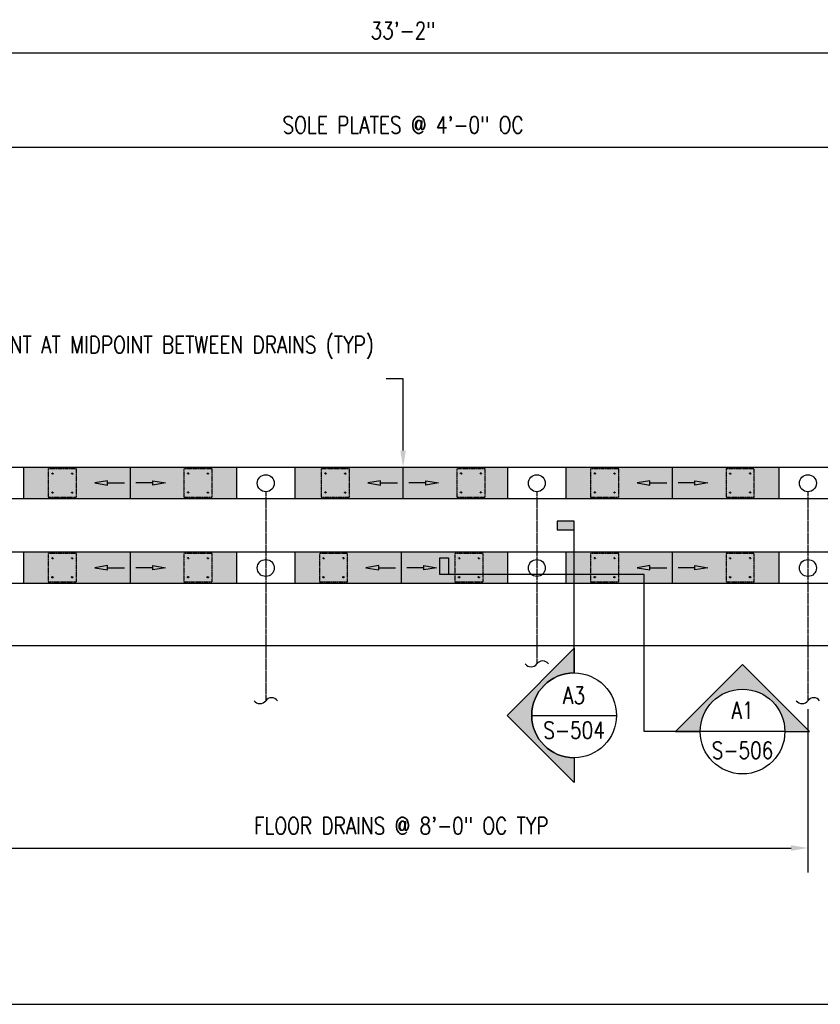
# Model space of a CAD drawing. Header units: inches. Extents: x -3662 to 6974, y 589 to 974.
# Tile 17 of 39: x 667 to 951, y 610 to 959. Entities that reach past the tile are written whole.
import ezdxf
from ezdxf import colors
from ezdxf.entities.mleader import LeaderData, LeaderLine
from ezdxf.enums import TextEntityAlignment as Align
from ezdxf.math import Vec2, Vec3

# ---------------------------------------------------------------- set-up
doc = ezdxf.new("R2010")
doc.units = ezdxf.units.IN
doc.header["$MEASUREMENT"] = 0
doc.linetypes.add('Dash', pattern=[0.25, 0.125, -0.125])
for name, color, linetype in [('A-FLOR', 173, 'Continuous'), ('A-FLOR-PATT', 8, 'Continuous'), ('A-FLOR-SLOPE', 172, 'Continuous'), ('P-DRNS-PIPE', 3, 'Dash'), ('S-ANNO-DIMS', 1, 'Continuous'), ('S-ANNO-NOTE', 2, 'Continuous'), ('S-ANNO-SYMB', 2, 'Continuous'), ('S-ANNO-TEXT', 10, 'Continuous'), ('S-DOOR-SOLE', 131, 'Dash'), ('S-DOOR-TRNCH', 173, 'Continuous')]:
    doc.layers.add(name, color=color, linetype=linetype)
doc.styles.add('Annotative', font='romans.shx', dxfattribs={"width": 0.8, "height": 0.125})
doc.styles.add('Arial', font='romans.shx', dxfattribs={"width": 0.8})
doc.styles.add('ROMANS', font='romans.shx', dxfattribs={"width": 0.8})
doc.dimstyles.new('Annotative', dxfattribs={"dimscale": 0, "dimtxt": 0.125, "dimasz": 0.125, "dimexe": 0.18, "dimexo": 0.0625, "dimgap": 0.09, "dimtad": 1, "dimdec": 3, "dimzin": 3, "dimdsep": 46, "dimlunit": 4, "dimtxsty": 'Annotative', "dimcen": 0.09, "dimclrt": 2, "dimazin": 2, "dimtfac": 1, "dimtdec": 3, "dimtmove": 0, "dimatfit": 0, "dimfxl": 1, "dimtfill": 1, "dimfrac": 2, "dimtolj": 1, "dimtzin": 0, "dimarcsym": 0})

# ---------------------------------------------------------------- blocks, each defined once
blk = doc.blocks.new('*U24')
at = {"linetype": 'Continuous', "lineweight": -3}
blk.add_line((1.125, 0.625), (29.5, 0.625), dxfattribs=at)
at = {"lineweight": -3, "style": 'Arial'}
blk.add_attdef('DRAWING_AREA_TITLE', text='', height=0.1875, dxfattribs=at).set_placement((1.3743, 0.6339), align=Align.BOTTOM_LEFT)
blk.add_attdef('X#', text='', height=0.1875, dxfattribs=at).set_placement((0.8125, 0.625), align=Align.MIDDLE_CENTER)
blk.add_attdef('SCALE:', text='', height=0.0938, dxfattribs=at).set_placement((1.3743, 0.5606), align=Align.TOP_LEFT)
blk = doc.blocks.new('*D37')
at = {"layer": 'Defpoints', "color": 0, "transparency": 16777216}
for p in [(1002.08, 947.03), (604.08, 853.03), (1002.08, 853.03)]:
    blk.add_point(p, dxfattribs=at)
at = {"layer": 'S-ANNO-DIMS', "color": 0, "lineweight": -2, "transparency": 16777216}
blk.add_line((610.08, 947.03), (996.08, 947.03), dxfattribs=at)
at = {"layer": 'S-ANNO-DIMS', "color": 0, "transparency": 16777216}
for points in [[(610.08, 948.03), (610.08, 946.03), (604.08, 947.03)], [(996.08, 948.03), (996.08, 946.03), (1002.08, 947.03)]]:
    blk.add_solid(points, dxfattribs=at)
at = {"layer": 'S-ANNO-DIMS', "color": 2, "transparency": 16777216, "insert": (803.08, 954.92), "char_height": 6, "attachment_point": 5, "style": 'Annotative'}
blk.add_mtext('\\A1;33\'-2"', dxfattribs=at)
blk = doc.blocks.new('ARROW')
for p, q in [((-0.09375, -0.015625), (-0.09375, 0.015625)), ((-0.09375, 0.015625), (0, 0)), ((0, 0), (-0.09375, -0.015625))]:
    blk.add_line(p, q)
blk.add_lwpolyline([(-0.09375, 0), (-0.21875, 0)])
blk.add_solid([(-0.09375, 0.015625), (0, 0), (-0.09375, -0.015625)])
blk = doc.blocks.new('*D48')
at = {"layer": 'Defpoints', "color": 0, "transparency": 16777216}
for p in [(971.07, 913.6), (635.11, 799.73), (971.07, 769.61)]:
    blk.add_point(p, dxfattribs=at)
at = {"layer": 'S-ANNO-DIMS', "color": 0, "lineweight": -2, "transparency": 16777216}
for p, q in [((635.11, 802.73), (635.11, 922.24)), ((971.07, 772.61), (971.07, 922.24)), ((641.11, 913.6), (965.07, 913.6))]:
    blk.add_line(p, q, dxfattribs=at)
at = {"layer": 'S-ANNO-DIMS', "color": 0, "transparency": 16777216}
for points in [[(641.11, 914.6), (641.11, 912.6), (635.11, 913.6)], [(965.07, 914.6), (965.07, 912.6), (971.07, 913.6)]]:
    blk.add_solid(points, dxfattribs=at)
at = {"layer": 'S-ANNO-DIMS', "color": 2, "transparency": 16777216, "insert": (803.09, 921.5), "char_height": 6, "attachment_point": 5, "style": 'Annotative', "bg_fill": 3, "box_fill_scale": 1.25, "bg_fill_color": 256, "bg_fill_true_color": 13158600, "bg_fill_transparency": 0}
blk.add_mtext('\\A1;SOLE PLATES @ 4\'-0" OC', dxfattribs=at)
blk = doc.blocks.new('TRENCH SOLE PLATE')
at = {"lineweight": -3, "ltscale": 0.25}
blk.add_lwpolyline([(-5, 5), (-5, -5), (5, -5), (5, 5)], close=True, dxfattribs=at)
for centre in [(-3.5, 3.375), (3.5, 3.375), (-3.5, -3.375), (3.5, -3.375)]:
    blk.add_circle(centre, 0.25, dxfattribs=at)
blk = doc.blocks.new('*D55')
at = {"layer": 'Defpoints', "color": 0, "transparency": 16777216}
for p in [(658.45, 717.61), (946.45, 717.61), (946.45, 665.44)]:
    blk.add_point(p, dxfattribs=at)
at = {"layer": 'S-ANNO-DIMS', "color": 0, "lineweight": -2, "transparency": 16777216}
for p, q in [((658.45, 714.61), (658.45, 656.8)), ((946.45, 714.61), (946.45, 656.8)), ((664.45, 665.44), (940.45, 665.44))]:
    blk.add_line(p, q, dxfattribs=at)
at = {"layer": 'S-ANNO-DIMS', "color": 0, "transparency": 16777216}
for points in [[(664.45, 666.44), (664.45, 664.44), (658.45, 665.44)], [(940.45, 666.44), (940.45, 664.44), (946.45, 665.44)]]:
    blk.add_solid(points, dxfattribs=at)
at = {"layer": 'S-ANNO-DIMS', "color": 2, "transparency": 16777216, "insert": (802.45, 673.33), "char_height": 6, "attachment_point": 5, "style": 'Annotative', "bg_fill": 3, "box_fill_scale": 1.25, "bg_fill_color": 256, "bg_fill_true_color": 13158600, "bg_fill_transparency": 0}
blk.add_mtext('\\A1;FLOOR DRAINS @ 8\'-0" OC TYP', dxfattribs=at)
blk = doc.blocks.new('*U56')
at = {"lineweight": -3}
blk.add_hatch(color=256, dxfattribs=at).paths.add_polyline_path([(0, 1.1619), (0, 1.2244), (-0.125, 1.2244), (-0.125, 1.1619)])
h = blk.add_hatch(color=256, dxfattribs=at)
edge = h.paths.add_edge_path()
edge.add_line((0, -0.52), (0, -0.7022))
edge.add_line((0, -0.7022), (-0.4947, -0.2075))
edge.add_line((-0.4947, -0.2075), (0, 0.2873))
edge.add_line((0, 0.2873), (0, 0.105))
edge.add_arc((0, -0.2075), 0.3125, 90, 270)
at = {"linetype": 'Continuous', "lineweight": -3}
blk.add_line((0, 0.105), (0, 1.2244), dxfattribs=at)
at = {"lineweight": -3}
for p, q in [((0, 0.2873), (-0.4947, -0.2075)), ((-0.4947, -0.2075), (0, -0.7022)), ((-0.3125, -0.2075), (0.3125, -0.2075))]:
    blk.add_line(p, q, dxfattribs=at)
at = {"lineweight": -3, "flags": 128}
blk.add_lwpolyline([(0, 1.1619), (0, 1.2244), (-0.125, 1.2244), (-0.125, 1.1619), (0, 1.1619)], close=True, dxfattribs=at)
blk.add_lwpolyline([(0, -0.52), (0, -0.7022), (-0.4947, -0.2075), (0, 0.2873), (0, 0.105, 1), (0, -0.52)], format="xyb", close=True, dxfattribs=at)
blk.add_lwpolyline([(-0.0156, -0.52), (-0.0156, -0.52)], dxfattribs=at)
blk.add_lwpolyline([(-0.0156, -0.52), (-0.0156, -0.52)], dxfattribs=at)
at = {"lineweight": -3}
blk.add_circle((0, -0.2075), 0.3125, dxfattribs=at)
at = {"linetype": 'Continuous', "lineweight": -3, "style": 'Arial'}
blk.add_attdef('X#', text='', height=0.0938, dxfattribs=at).set_placement((0, -0.1606), align=Align.BOTTOM_CENTER)
blk.add_attdef('X-###', text='', height=0.0938, dxfattribs=at).set_placement((0, -0.2543), align=Align.TOP_CENTER)

msp = doc.modelspace()

# ---------------------------------------------------------------- hatches: boundary and pattern name
at = {"layer": 'A-FLOR-PATT'}
h = msp.add_hatch(dxfattribs=at)
h.set_pattern_fill('AR-SAND', color=256, scale=2)
h.paths.add_polyline_path([(250.8215, 800.2059), (237.0952, 800.2059), (237.0952, 789.2059), (250.8215, 789.2059)])
h.paths.add_polyline_path([(309.0715, 800.2059), (271.3215, 800.2059), (271.3215, 789.2059), (309.0715, 789.2059)])
h.paths.add_polyline_path([(346.8215, 800.2059), (309.0715, 800.2059), (309.0715, 789.2059), (346.8215, 789.2059)])
h.paths.add_polyline_path([(405.0715, 800.2059), (367.3215, 800.2059), (367.3215, 789.2059), (405.0715, 789.2059)])
h.paths.add_polyline_path([(442.8215, 800.2059), (405.0715, 800.2059), (405.0715, 789.2059), (442.8215, 789.2059)])
h.paths.add_polyline_path([(501.0715, 800.2059), (463.3215, 800.2059), (463.3215, 789.2059), (501.0715, 789.2059)])
h.paths.add_polyline_path([(538.8215, 800.2059), (501.0715, 800.2059), (501.0715, 789.2059), (538.8215, 789.2059)])
h.paths.add_polyline_path([(648.1997, 800.2059), (559.3215, 800.2059), (559.3215, 789.2059), (648.1997, 789.2059)])
h.paths.add_polyline_path([(706.4497, 800.2059), (668.6997, 800.2059), (668.6997, 789.2059), (706.4497, 789.2059)])
h.paths.add_polyline_path([(744.1997, 800.2059), (706.4497, 800.2059), (706.4497, 789.2059), (744.1997, 789.2059)])
h.paths.add_polyline_path([(803.0952, 800.2059), (764.6997, 800.2059), (764.6997, 789.2059), (803.0952, 789.2059)])
h.paths.add_polyline_path([(840.1997, 800.2059), (803.0952, 800.2059), (803.0952, 789.2059), (840.1997, 789.2059)])
h.paths.add_polyline_path([(898.4497, 800.2059), (860.6997, 800.2059), (860.6997, 789.2059), (898.4497, 789.2059)])
h.paths.add_polyline_path([(936.1997, 800.2059), (898.4497, 800.2059), (898.4497, 789.2059), (936.1997, 789.2059)])
h.paths.add_polyline_path([(1010.2202, 800.2059), (983.5774, 800.2059), (956.6997, 800.2059), (956.6997, 789.2059), (983.5774, 789.2059), (1010.2202, 789.2059)])
h = msp.add_hatch(dxfattribs=at)
h.set_pattern_fill('AR-SAND', color=256, scale=2)
h.paths.add_polyline_path([(648.1997, 770.2059), (635.0952, 770.2059), (635.0952, 759.2059), (648.1997, 759.2059)])
h.paths.add_polyline_path([(706.4497, 770.2059), (668.6997, 770.2059), (668.6997, 759.2059), (706.4497, 759.2059)])
h.paths.add_polyline_path([(744.1997, 770.2059), (706.4497, 770.2059), (706.4497, 759.2059), (744.1997, 759.2059)])
h.paths.add_polyline_path([(802.4497, 770.2059), (764.6997, 770.2059), (764.6997, 759.2059), (802.4497, 759.2059)])
h.paths.add_polyline_path([(840.1997, 770.2059), (802.4497, 770.2059), (802.4497, 759.2059), (840.1997, 759.2059)])
h.paths.add_polyline_path([(898.4497, 770.2059), (860.6997, 770.2059), (860.6997, 759.2059), (898.4497, 759.2059)])
h.paths.add_polyline_path([(936.1997, 770.2059), (898.4497, 770.2059), (898.4497, 759.2059), (936.1997, 759.2059)])
h.paths.add_polyline_path([(996.0952, 770.2059), (956.6997, 770.2059), (956.6997, 759.2059), (996.0952, 759.2059)])
h.paths.add_polyline_path([(1046.8215, 770.2059), (996.0952, 770.2059), (996.0952, 759.2059), (1046.8215, 759.2059)])
h.paths.add_polyline_path([(1105.0715, 770.2059), (1067.3215, 770.2059), (1067.3215, 759.2059), (1105.0715, 759.2059)])
h.paths.add_polyline_path([(1142.8215, 770.2059), (1105.0715, 770.2059), (1105.0715, 759.2059), (1142.8215, 759.2059)])
h.paths.add_polyline_path([(1201.0715, 770.2059), (1163.3215, 770.2059), (1163.3215, 759.2059), (1201.0715, 759.2059)])
at = {"layer": 'S-ANNO-SYMB', "lineweight": -3}
msp.add_hatch(color=256, dxfattribs=at).paths.add_polyline_path([(819.1448, 762.2527), (816.1448, 762.2527), (816.1448, 768.2527), (819.1448, 768.2527)])
h = msp.add_hatch(color=256, dxfattribs=at)
edge = h.paths.add_edge_path()
edge.add_line((938.2831, 706.6849), (947.0306, 706.6849))
edge.add_line((947.0306, 706.6849), (923.2832, 730.4323))
edge.add_line((923.2832, 730.4323), (899.5357, 706.6849))
edge.add_line((899.5357, 706.6849), (908.2832, 706.6849))
edge.add_arc((923.2832, 706.6849), 15, 0, 180, ccw=False)

# ---------------------------------------------------------------- linework, layer by layer
at = {"layer": 'A-FLOR', "lineweight": -3}
msp.add_line((561.0774, 737.2059), (1220.885, 737.2059), dxfattribs=at)
at = {"layer": 'A-FLOR-SLOPE', "lineweight": -3}
for p, q in [((706.4497, 800.2059), (706.4497, 789.2059)), ((803.0952, 789.2059), (803.0952, 800.2059)), ((898.4497, 789.2059), (898.4497, 800.2059)), ((706.4497, 770.2059), (706.4497, 759.2059)), ((802.4497, 770.2059), (802.4497, 759.2059)), ((898.4497, 759.2059), (898.4497, 770.2059))]:
    msp.add_line(p, q, dxfattribs=at)
at = {"layer": 'P-DRNS-PIPE', "lineweight": -3}
for p, q in [((754.4497, 791.6097), (754.4497, 717.6097)), ((850.4497, 791.6097), (850.4497, 730.6523)), ((946.4497, 791.6097), (946.4497, 717.6097))]:
    msp.add_line(p, q, dxfattribs=at)
at = {"layer": 'P-DRNS-PIPE', "linetype": 'Continuous', "lineweight": -3}
for centre in [(754.4497, 794.6097), (850.4497, 794.6097), (946.4497, 794.6097), (754.4497, 764.6097), (850.4497, 764.6097), (946.4497, 764.6097)]:
    msp.add_circle(centre, 3, dxfattribs=at)
for centre, start, end in [((848.3872, 732.1992), 216.869898, 323.130102), ((852.5122, 729.1054), 36.869898, 143.130102), ((756.5122, 716.0628), 36.869898, 143.130102), ((948.5122, 716.0628), 36.869898, 143.130102), ((752.3872, 719.1566), 216.869898, 323.130102), ((944.3872, 719.1566), 216.869898, 323.130102)]:
    msp.add_arc(centre, 2.5781, start, end, dxfattribs=at)
at = {"layer": 'S-ANNO-SYMB', "lineweight": -3}
for p, q in [((899.5357, 706.6849), (923.2832, 730.4323)), ((923.2832, 730.4323), (947.0306, 706.6849))]:
    msp.add_line(p, q, dxfattribs=at)
msp.add_lwpolyline([(819.1448, 762.2527), (816.1448, 762.2527), (816.1448, 768.2527), (819.1448, 768.2527), (819.1448, 762.2527)], close=True, dxfattribs=at)
msp.add_lwpolyline([(938.2831, 706.6849), (888.4903, 706.6849), (888.4903, 762.2527), (816.1448, 762.2527)], dxfattribs=at)
at = {"layer": 'S-ANNO-SYMB', "lineweight": -3, "flags": 128}
msp.add_lwpolyline([(938.2831, 706.6849), (947.0306, 706.6849), (923.2832, 730.4323), (899.5357, 706.6849), (908.2832, 706.6849, -1), (938.2831, 706.6849)], format="xyb", close=True, dxfattribs=at)
at = {"layer": 'S-ANNO-SYMB', "lineweight": -3}
msp.add_circle((923.2832, 706.6849), 15, dxfattribs=at)
at = {"layer": 'S-DOOR-TRNCH', "lineweight": -3}
for p, q in [((668.6997, 800.2059), (668.6997, 789.2059)), ((744.1997, 789.2059), (744.1997, 800.2059)), ((764.6997, 800.2059), (764.6997, 789.2059)), ((840.1997, 789.2059), (840.1997, 800.2059)), ((860.6997, 800.2059), (860.6997, 789.2059)), ((936.1997, 789.2059), (936.1997, 800.2059)), ((668.6997, 770.2059), (668.6997, 759.2059)), ((744.1997, 759.2059), (744.1997, 770.2059)), ((764.6997, 770.2059), (764.6997, 759.2059)), ((840.1997, 759.2059), (840.1997, 770.2059)), ((860.6997, 770.2059), (860.6997, 759.2059)), ((936.1997, 759.2059), (936.1997, 770.2059))]:
    msp.add_line(p, q, dxfattribs=at)
for points in [[(983.5774, 800.2059), (237.0952, 800.2059), (237.0952, 789.2059), (983.5774, 789.2059)], [(1220.885, 770.2059), (635.0952, 770.2059), (635.0952, 759.2059), (1217.385, 759.2059)]]:
    msp.add_lwpolyline(points, dxfattribs=at)

# ---------------------------------------------------------------- block references
at = {"layer": 'S-ANNO-SYMB', "xscale": -48, "yscale": 48, "zscale": 48, "rotation": 359.9999999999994}
for p in [(693.9497, 794.7059), (790.5952, 794.7059), (885.9497, 794.7059), (693.9497, 764.7059), (789.9497, 764.7059), (885.9497, 764.7059)]:
    msp.add_blockref('ARROW', p, dxfattribs=at)
at = {"layer": 'S-ANNO-SYMB', "xscale": 48, "yscale": 48, "zscale": 48}
for p in [(718.9497, 794.7059), (815.5952, 794.7059), (910.9497, 794.7059), (718.9497, 764.7059), (814.9497, 764.7059), (910.9497, 764.7059)]:
    msp.add_blockref('ARROW', p, dxfattribs=at)
at = {"layer": 'S-ANNO-SYMB', "lineweight": -3, "xscale": 47.999999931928, "yscale": 47.999999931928, "zscale": 47.999999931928}
msp.add_blockref('*U24', (-200.2951, 580.0865), dxfattribs=at)

# ---------------------------------------------------------------- texts
at = {"layer": 'S-ANNO-SYMB', "color": 1, "lineweight": -3, "style": 'ROMANS', "width": 0.8}
for tag, text, p in [('A1', 'X#', (923.2832, 714.1849)), ('S-506', '', (923.2832, 700.0286))]:
    msp.add_attdef(tag, text=text, height=6, dxfattribs=at).set_placement(p, align=Align.MIDDLE_CENTER)

# ---------------------------------------------------------------- dimensions: what is measured, and where the dimension line sits
at = {"layer": 'S-ANNO-DIMS'}
dim = msp.add_linear_dim(base=(1002.0774, 947.0323), p1=(604.0774, 853.0281), p2=(1002.0774, 853.0281), dimstyle='Annotative', override={"dimpost": '\\X', "dimse1": 1, "dimse2": 1, "dimtfill": 0}, dxfattribs=at)
dim.commit()
dim.dimension.update_dxf_attribs({"geometry": '*D37', "text_midpoint": (803.0774, 954.9238)})

# ---------------------------------------------------------------- leaders
at = {"layer": 'S-ANNO-NOTE', "lineweight": -3}
ml = msp.add_multileader_mtext('Standard', dxfattribs=at)
ml.set_content('HIGH POINT AT MIDPOINT BETWEEN DRAINS (TYP)', color=256, style='Annotative')
ml.set_leader_properties(color=1, linetype='ByLayer', lineweight=-1)
ml.build(insert=Vec2(0, 0))
ml.multileader.update_dxf_attribs({"text_right_attachment_type": 3, "dogleg_length": 0.125, "arrow_head_size": 6, "scale": 48})
ctx = ml.context
ctx.base_point, ctx.scale, ctx.char_height, ctx.arrow_head_size, ctx.landing_gap_size, ctx.plane_origin = Vec3(697.941, 842.6914), 48, 6, 6, 4.32, Vec3(802.9542, 797.0007)
ctx.right_attachment, ctx.text_align_type = 3, 2
notes = []
notes.append((ctx, [(0, (1, 1, 0), (803.0952, 831.5485), (-1, 0), 6, [(0, [(803.0952, 800.2059)], 0, [])])]))
ctx.mtext.insert, ctx.mtext.width, ctx.mtext.alignment, ctx.mtext.flow_direction = Vec3(792.7752, 846.6914), 92.799504, 3, 5
ml = msp.add_multileader_mtext('Standard', dxfattribs=at)
ml.set_content('OUTSIDE EDGE OF TRENCH', color=256, style='Annotative')
ml.set_leader_properties(color=1, linetype='ByLayer', lineweight=-1)
ml.build(insert=Vec2(0, 0))
ml.multileader.update_dxf_attribs({"text_right_attachment_type": 3, "dogleg_length": 0.125, "arrow_head_size": 6, "scale": 48})
ctx = ml.context
ctx.base_point, ctx.scale, ctx.char_height, ctx.arrow_head_size, ctx.landing_gap_size, ctx.plane_origin = Vec3(344.4065, 707.869), 48, 6, 6, 4.32, Vec3(484.6093, 899.425)
ctx.right_attachment = 3
notes.append((ctx, [(0, (1, 1, 0), (410.2465, 697.869), (-1, 0), 6, [(1, [(412.054, 800.2059), (438.3529, 789.2059)], 0, [])])]))
ctx.mtext.insert, ctx.mtext.width, ctx.mtext.flow_direction = Vec3(348.7265, 710.869), 57.754109, 5
ml = msp.add_multileader_mtext('Standard', dxfattribs=at)
ml.set_content('1:100 SLOPE (TYP)', color=256, style='Annotative')
ml.set_leader_properties(color=1, linetype='ByLayer', lineweight=-1)
ml.build(insert=Vec2(0, 0))
ml.multileader.update_dxf_attribs({"text_right_attachment_type": 3, "dogleg_length": 0.125, "arrow_head_size": 6, "scale": 48})
ctx = ml.context
ctx.base_point, ctx.scale, ctx.char_height, ctx.arrow_head_size, ctx.landing_gap_size, ctx.plane_origin = Vec3(221.2394, 721.3224), 48, 6, 6, 4.32, Vec3(351.6791, 748.6866)
ctx.right_attachment = 3
notes.append((ctx, [(0, (1, 1, 0), (305.3651, 720.1795), (-1, 0), 6, [(1, [(314.0715, 794.7059), (304.0715, 794.7059)], 0, [])])]))
ctx.mtext.insert, ctx.mtext.width, ctx.mtext.flow_direction = Vec3(225.5594, 725.3224), 74.625012, 5
ml = msp.add_multileader_mtext('Standard', dxfattribs=at)
ml.set_content('3" %%C DRAIN OUTLET (TYP)', color=256, style='Annotative')
ml.set_leader_properties(color=1, linetype='ByLayer', lineweight=-1)
ml.build(insert=Vec2(0, 0))
ml.multileader.update_dxf_attribs({"text_right_attachment_type": 3, "dogleg_length": 0.125, "arrow_head_size": 6, "scale": 48})
ctx = ml.context
ctx.base_point, ctx.scale, ctx.char_height, ctx.arrow_head_size, ctx.landing_gap_size, ctx.plane_origin = Vec3(-4.7276, 775.2856), 48, 6, 6, 4.32, Vec3(16.3574, 786.4544)
ctx.right_attachment = 3
notes.append((ctx, [(1, (1, 1, 0), (-10.7276, 775.2856), (1, 0), 6, [(1, [(-26.9285, 794.0787)], 0, [])])]))
ctx.mtext.insert, ctx.mtext.width, ctx.mtext.flow_direction = Vec3(-0.4076, 779.2856), 56.530008, 5
for ctx, leaders in notes:
    for number, flags, end, landing, length, lines in leaders:
        leader = LeaderData()
        leader.index, (leader.has_last_leader_line, leader.has_dogleg_vector, leader.attachment_direction) = number, flags
        leader.last_leader_point, leader.dogleg_vector, leader.dogleg_length = Vec3(end), Vec3(landing), length
        for number, points, colour, breaks in lines:
            line = LeaderLine()
            line.index, line.vertices, line.color, line.breaks = number, Vec3.list(points), colors.encode_raw_color(colour), breaks
            leader.lines.append(line)
        ctx.leaders.append(leader)

# ---------------------------------------------------------------- next in the draw order: dimensions: what is measured, and where the dimension line sits
at = {"layer": 'S-ANNO-DIMS'}
for base, p1, p2, text, picture, middle in [((971.0747, 913.6038), (635.1052, 799.7347), (971.0747, 769.6097), 'SOLE PLATES @ 4\'-0" OC', '*D48', (803.0899, 921.4953)), ((946.4497, 665.4391), (658.4497, 717.6097), (946.4497, 717.6097), 'FLOOR DRAINS @ 8\'-0" OC TYP', '*D55', (802.4497, 673.3305))]:
    dim = msp.add_linear_dim(base=base, p1=p1, p2=p2, text=text, dimstyle='Annotative', override={"dimpost": '\\X'}, dxfattribs=at)
    dim.commit()
    dim.dimension.update_dxf_attribs({"geometry": picture, "text_midpoint": middle})

# ---------------------------------------------------------------- next in the draw order: block references
at = {"layer": 'S-ANNO-SYMB', "lineweight": -3}
ref = msp.add_blockref('*U56', (863.643, 722.3805), dxfattribs=dict(at, xscale=48, yscale=48, zscale=48))
ref.add_attrib('X-###', 'S-504', dxfattribs={"color": 1, "linetype": 'Continuous', "lineweight": -2, "height": 6, "style": 'ROMANS', "width": 0.8}).set_placement((863.643, 710.1721), align=Align.TOP_CENTER)
ref.add_attrib('X#', 'A3', dxfattribs={"layer": 'S-ANNO-TEXT', "color": 1, "linetype": 'Continuous', "lineweight": -2, "height": 6, "style": 'ROMANS', "width": 0.8}).set_placement((863.643, 714.6721), align=Align.BOTTOM_CENTER)
at = {"layer": 'S-DOOR-SOLE'}
for p in [(682.4497, 794.7059), (730.4497, 794.7059), (779.0952, 794.7059), (827.0952, 794.7059), (874.4497, 794.7059), (922.4497, 794.7059), (682.4497, 764.7059), (730.4497, 764.7059), (778.4497, 764.7059), (826.4497, 764.7059), (874.4497, 764.7059), (922.4497, 764.7059)]:
    msp.add_blockref('TRENCH SOLE PLATE', p, dxfattribs=at)

doc.saveas('drawing.dxf')
